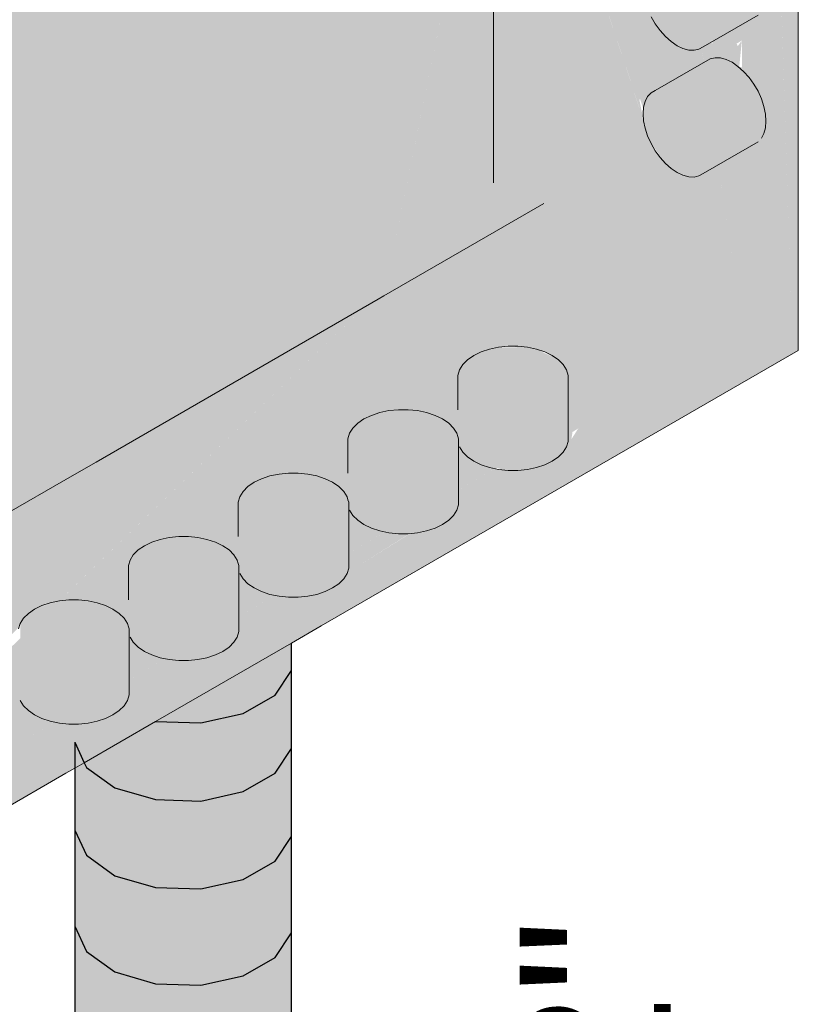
# Model space of a CAD drawing. Header units: millimetres. Extents: x 4480191 to 4481199, y -30324204 to -30323479.
# Tile 35 of 243: x 4480434.11 to 4480435.14, y -30324173.99 to -30324172.69. Entities that reach past the tile are written whole.
import ezdxf

# ---------------------------------------------------------------- set-up
doc = ezdxf.new("R2010")
doc.units = ezdxf.units.MM
doc.linetypes.add('NULL', pattern=[0])
for name, color, linetype, lineweight in [('EL-Condutos ARC (Direta)', 14, 'Continuous', 25), ('EL-Quadro de distribuição ARC', 9, 'Continuous', 18), ('EL-Textos conduto ARC', 7, 'Continuous', 9)]:
    doc.layers.add(name, color=color, linetype=linetype, lineweight=lineweight)
doc.styles.add('ARIAL', font='arial.ttf')

msp = doc.modelspace()

# ---------------------------------------------------------------- hatches: boundary and pattern name
at = {"layer": 'EL-Condutos ARC (Direta)', "linetype": 'Continuous'}
for points in [[(4480434.2337, -30324175.568), (4480434.2625, -30324175.5673), (4480434.2906, -30324175.5756), (4480434.309, -30324175.5761), (4480434.3506, -30324175.5522), (4480434.3506, -30324175.4495), (4480434.3236, -30324175.5061), (4480434.3172, -30324175.449), (4480434.3506, -30324175.4495), (4480434.3637, -30324175.5446), (4480434.4067, -30324175.5198), (4480434.4067, -30324175.437), (4480434.4042, -30324175.3245), (4480434.3956, -30324175.3295), (4480434.4038, -30324175.3075), (4480434.3951, -30324175.3024), (4480434.3506, -30324175.3123), (4480434.3397, -30324175.3367), (4480434.3172, -30324175.3113), (4480434.3506, -30324175.3123), (4480434.4016, -30324175.301), (4480434.4038, -30324175.3075), (4480434.3956, -30324175.3295), (4480434.4042, -30324175.3245), (4480434.4067, -30324175.437), (4480434.4492, -30324175.4125), (4480434.4492, -30324175.3336), (4480434.4482, -30324175.3001), (4480434.442, -30324175.3027), (4480434.446, -30324175.2874), (4480434.4273, -30324175.288), (4480434.4492, -30324175.2754), (4480434.4434, -30324175.2973), (4480434.4492, -30324175.2995), (4480434.4492, -30324175.4125), (4480434.4707, -30324175.3801), (4480434.4707, -30324173.5064), (4480434.4492, -30324173.5387), (4480434.4244, -30324173.5295), (4480434.3748, -30324173.5345), (4480434.379, -30324173.5386), (4480434.3545, -30324173.5386), (4480434.3421, -30324173.5446), (4480434.3506, -30324173.5757), (4480434.2906, -30324173.6193), (4480434.237, -30324173.6085), (4480434.237, -30324173.6502), (4480434.2333, -30324173.6111), (4480434.2047, -30324173.6689), (4480434.1992, -30324173.6346), (4480434.1992, -30324173.6721), (4480434.1836, -30324173.6466), (4480434.1836, -30324175.3714), (4480434.1992, -30324175.4049), (4480434.1992, -30324175.5329), (4480434.237, -30324175.5598)], [(4480434.4707, -30324173.5064), (4480434.4011, -30324173.5207), (4480434.4492, -30324173.5387)]]:
    msp.add_hatch(color=31, dxfattribs=at).paths.add_polyline_path(points)
at = {"layer": 'EL-Quadro de distribuição ARC', "linetype": 'Continuous'}
for points in [[(4480434.5933, -30324173.0553), (4480434.7333, -30324172.3725), (4480434.7231, -30324172.3901), (4480434.7259, -30324172.3602), (4480434.7164, -30324172.3576), (4480434.726, -30324172.3314), (4480434.7736, -30324172.1439), (4480434.8052, -30324171.9897), (4480434.8052, -30324170.713), (4480433.3676, -30324173.763)], [(4480435.1343, -30324173.123), (4480435.0675, -30324171.0059), (4480434.7385, -30324170.8159), (4480435.0005, -30324172.631), (4480435.0229, -30324172.6698), (4480435.0152, -30324172.62), (4480435.0202, -30324172.6311), (4480435.0335, -30324172.6882), (4480435.0256, -30324172.6433), (4480435.0392, -30324172.698), (4480435.0318, -30324172.6569), (4480435.0606, -30324172.7211), (4480435.0675, -30324172.717), (4480435.0675, -30324172.7527), (4480435.0641, -30324172.7515), (4480435.0675, -30324172.717), (4480435.0621, -30324172.7244), (4480435.0338, -30324172.6614), (4480435.04, -30324172.6994), (4480435.0278, -30324172.648), (4480435.0378, -30324172.7115), (4480435.0221, -30324172.6355), (4480435.0292, -30324172.6807), (4480435.0202, -30324172.6311), (4480435.017, -30324172.6241), (4480435.0309, -30324172.7144), (4480435.0244, -30324172.6929), (4480435.0287, -30324172.7214), (4480435.0113, -30324172.7059), (4480435.0675, -30324173.0954)], [(4480435.0675, -30324173.0954), (4480434.9947, -30324172.591), (4480434.9679, -30324172.4211), (4480434.965, -30324172.4566), (4480434.9897, -30324172.6099), (4480435.0531, -30324173.002), (4480434.965, -30324172.4566), (4480434.9622, -30324172.492), (4480434.9835, -30324172.6329), (4480435.0367, -30324172.9792), (4480434.9622, -30324172.492), (4480434.9679, -30324172.4211), (4480434.9947, -30324172.591), (4480434.9687, -30324172.4107), (4480434.8504, -30324171.6263), (4480434.8957, -30324172.2503), (4480434.9517, -30324172.6248), (4480434.9689, -30324172.6876), (4480434.9639, -30324172.7063), (4480434.8957, -30324172.2503), (4480434.8504, -30324171.6263), (4480434.9687, -30324172.4107), (4480434.7385, -30324170.8159), (4480434.7385, -30324171.8504), (4480434.9317, -30324172.7955), (4480434.9328, -30324172.7948), (4480434.9577, -30324172.8698), (4480434.9483, -30324172.8567), (4480434.7385, -30324172.219), (4480434.7385, -30324172.9054)], [(4480435.1397, -30324173.1261), (4480435.1397, -30324170.9642), (4480435.1343, -30324170.8972), (4480435.1343, -30324173.123), (4480433.6863, -30324173.9589), (4480433.6917, -30324173.9621), (4480433.6917, -30324171.7301), (4480434.4193, -30324171.3085), (4480434.4354, -30324171.3007), (4480434.8052, -30324171.0872), (4480435.1371, -30324170.8926), (4480435.1369, -30324170.8864), (4480433.6837, -30324171.7255), (4480433.6849, -30324172.1078), (4480433.6891, -30324172.2493), (4480433.6897, -30324172.249), (4480433.6849, -30324172.1078), (4480433.6837, -30324171.7255), (4480433.6837, -30324173.9574), (4480433.6891, -30324173.9666), (4480434.1718, -30324173.6879)], [(4480434.1963, -30324173.6738), (4480435.1423, -30324173.1276), (4480435.1423, -30324170.8896), (4480435.1397, -30324170.8941), (4480435.1397, -30324173.1261), (4480434.5111, -30324173.491)], [(4480435.1343, -30324170.891), (4480435.0675, -30324171.0059), (4480435.0882, -30324171.6595), (4480435.0895, -30324171.6746), (4480435.0934, -30324171.6704), (4480435.1063, -30324171.5629), (4480435.1122, -30324171.6068), (4480435.114, -30324171.6314), (4480435.1063, -30324171.5629), (4480435.0934, -30324171.6704), (4480435.0903, -30324171.6737), (4480435.0986, -30324171.803), (4480435.0882, -30324171.6595), (4480435.1343, -30324173.123)], [(4480434.9374, -30324172.8233), (4480434.7385, -30324171.8504), (4480434.7385, -30324172.219)], [(4480434.7542, -30324172.4423), (4480434.7435, -30324172.4026), (4480434.7399, -30324172.4047), (4480434.7308, -30324172.3849), (4480434.5933, -30324173.0553), (4480434.8052, -30324172.933)], [(4480434.9374, -30324172.6372), (4480434.9374, -30324172.6553), (4480434.9472, -30324172.6854), (4480434.9663, -30324172.7118), (4480434.9895, -30324172.7276), (4480435.0107, -30324172.7284), (4480435.089, -30324172.6832), (4480435.0207, -30324172.7204), (4480435.0935, -30324172.6784), (4480435.0968, -30324172.6721), (4480435.0988, -30324172.6464), (4480435.089, -30324172.6163), (4480435.0699, -30324172.5899), (4480435.0467, -30324172.5741), (4480435.0255, -30324172.5733), (4480434.9472, -30324172.6185)], [(4480434.9374, -30324172.8052), (4480434.9374, -30324172.8233), (4480434.9472, -30324172.8534), (4480434.9663, -30324172.8798), (4480434.9895, -30324172.8956), (4480435.0107, -30324172.8964), (4480435.089, -30324172.8512), (4480435.0207, -30324172.8884), (4480435.0935, -30324172.8464), (4480435.0968, -30324172.8401), (4480435.0988, -30324172.8144), (4480435.089, -30324172.7843), (4480435.0699, -30324172.7579), (4480435.0467, -30324172.7421), (4480435.0255, -30324172.7413), (4480434.9472, -30324172.7865)], [(4480434.7385, -30324172.9054), (4480434.1092, -30324173.2737), (4480434.1092, -30324173.2687), (4480433.7956, -30324173.4553), (4480433.7895, -30324173.4532), (4480433.7542, -30324173.4799), (4480433.7486, -30324173.4787), (4480433.7072, -30324173.5079), (4480433.7222, -30324173.5094), (4480433.5848, -30324173.5807), (4480433.7394, -30324173.5483), (4480433.5307, -30324173.6688), (4480433.7442, -30324173.6576), (4480433.7476, -30324173.7336), (4480434.0292, -30324173.5406), (4480434.0028, -30324173.5322), (4480434.1092, -30324173.4772), (4480434.1092, -30324173.4759), (4480434.0126, -30324173.5275), (4480434.01, -30324173.5337), (4480434.0292, -30324173.5406), (4480433.7476, -30324173.7336), (4480434.0441, -30324173.538), (4480433.7525, -30324173.8456), (4480434.0593, -30324173.5441), (4480433.7529, -30324173.8543), (4480434.0719, -30324173.5472), (4480434.0603, -30324173.5443), (4480434.1057, -30324173.4984), (4480434.1304, -30324173.4704), (4480434.163, -30324173.4594)], [(4480434.7385, -30324172.9054), (4480433.7529, -30324173.8543), (4480434.8398, -30324173.1552), (4480434.6356, -30324173.1345), (4480434.711, -30324173.1306), (4480434.7164, -30324173.1295), (4480434.8339, -30324173.1465), (4480434.7442, -30324173.1235), (4480434.7608, -30324173.1218), (4480434.8065, -30324173.1296), (4480434.83, -30324173.1455), (4480434.7164, -30324173.1295), (4480434.6356, -30324173.1345), (4480434.8398, -30324173.1552), (4480433.7529, -30324173.8543), (4480435.0675, -30324173.0954)], [(4480435.1343, -30324173.123), (4480435.0675, -30324173.0954), (4480434.8449, -30324173.2239), (4480434.8409, -30324173.2371), (4480434.8508, -30324173.2309), (4480434.8417, -30324173.2453), (4480434.8449, -30324173.2239), (4480434.7573, -30324173.2745), (4480434.7464, -30324173.2854), (4480434.7403, -30324173.2848), (4480434.7573, -30324173.2745), (4480433.7529, -30324173.8543), (4480433.6863, -30324173.9589), (4480434.5447, -30324173.4223), (4480434.6573, -30324173.3514), (4480434.6921, -30324173.3345), (4480433.6863, -30324173.9589)], [(4480434.7954, -30324173.1259), (4480434.7834, -30324173.1234), (4480434.7453, -30324173.1234), (4480434.7124, -30324173.1343), (4480434.6934, -30324173.1534), (4480434.6934, -30324173.2553), (4480434.6978, -30324173.2623), (4480434.7222, -30324173.2791), (4480434.7579, -30324173.2866), (4480434.7954, -30324173.2828), (4480434.8245, -30324173.2687), (4480434.8376, -30324173.2481), (4480434.8376, -30324173.1607), (4480434.8246, -30324173.14)], [(4480434.5998, -30324173.2074), (4480434.5669, -30324173.2184), (4480434.5479, -30324173.2374), (4480434.5479, -30324173.3393), (4480434.5523, -30324173.3463), (4480434.5767, -30324173.3631), (4480434.6125, -30324173.3706), (4480434.6499, -30324173.3668), (4480434.6791, -30324173.3527), (4480434.6921, -30324173.332), (4480434.6921, -30324173.252), (4480434.6125, -30324173.2061)], [(4480434.6899, -30324173.2374), (4480434.6253, -30324173.2061), (4480434.6125, -30324173.2061), (4480434.6911, -30324173.2515)], [(4480434.6499, -30324173.2099), (4480434.6253, -30324173.2061), (4480434.6899, -30324173.2374), (4480434.6791, -30324173.224)], [(4480434.4544, -30324173.2914), (4480434.4214, -30324173.3023), (4480434.4024, -30324173.3214), (4480434.4024, -30324173.4233), (4480434.4068, -30324173.4303), (4480434.4312, -30324173.4471), (4480434.467, -30324173.4546), (4480434.5044, -30324173.4508), (4480434.5336, -30324173.4367), (4480434.5466, -30324173.416), (4480434.5466, -30324173.336), (4480434.467, -30324173.2901)], [(4480434.5444, -30324173.3214), (4480434.4798, -30324173.2901), (4480434.467, -30324173.2901), (4480434.5457, -30324173.3355)], [(4480434.5044, -30324173.2939), (4480434.4798, -30324173.2901), (4480434.5444, -30324173.3214), (4480434.5336, -30324173.308)], [(4480434.6921, -30324173.3345), (4480434.6612, -30324173.3494), (4480433.6863, -30324173.9589)], [(4480434.3089, -30324173.3754), (4480434.2759, -30324173.3864), (4480434.2569, -30324173.4054), (4480434.2569, -30324173.5073), (4480434.2613, -30324173.5143), (4480434.2857, -30324173.5311), (4480434.3215, -30324173.5386), (4480434.3589, -30324173.5348), (4480434.3881, -30324173.5207), (4480434.4011, -30324173.5), (4480434.4011, -30324173.42), (4480434.3215, -30324173.3741)], [(4480434.3989, -30324173.4054), (4480434.3343, -30324173.3741), (4480434.3215, -30324173.3741), (4480434.4002, -30324173.4195)], [(4480434.3589, -30324173.3779), (4480434.3343, -30324173.3741), (4480434.3989, -30324173.4054), (4480434.3881, -30324173.392)], [(4480434.1634, -30324173.4594), (4480434.1304, -30324173.4704), (4480434.1114, -30324173.4894), (4480434.1114, -30324173.5913), (4480434.1158, -30324173.5983), (4480434.1402, -30324173.6151), (4480434.176, -30324173.6226), (4480434.2134, -30324173.6188), (4480434.2426, -30324173.6047), (4480434.2556, -30324173.584), (4480434.2556, -30324173.504), (4480434.176, -30324173.4581)], [(4480434.2534, -30324173.4894), (4480434.1888, -30324173.4581), (4480434.176, -30324173.4581), (4480434.2547, -30324173.5035)], [(4480434.2134, -30324173.4619), (4480434.1888, -30324173.4581), (4480434.2534, -30324173.4894), (4480434.2426, -30324173.476)]]:
    msp.add_hatch(color=254, dxfattribs=at).paths.add_polyline_path(points)

# ---------------------------------------------------------------- linework, layer by layer
at = {"layer": 'EL-Condutos ARC (Direta)'}
for p, q in [((4480434.4707, -30324173.5518), (4480434.4707, -30324173.5153)), ((4480434.4492, -30324173.5842), (4480434.4707, -30324173.5518)), ((4480434.4707, -30324173.6552), (4480434.4707, -30324173.5518)), ((4480434.4067, -30324173.6087), (4480434.4492, -30324173.5842)), ((4480434.3506, -30324173.6211), (4480434.4067, -30324173.6087)), ((4480434.2906, -30324173.6193), (4480434.3506, -30324173.6211)), ((4480434.1836, -30324173.6466), (4480434.1836, -30324173.681)), ((4480434.1836, -30324173.6466), (4480434.1963, -30324173.6738)), ((4480434.4492, -30324173.6876), (4480434.4707, -30324173.6552)), ((4480434.4707, -30324173.7717), (4480434.4707, -30324173.6552)), ((4480434.1963, -30324173.6738), (4480434.1992, -30324173.6801)), ((4480434.1992, -30324173.6801), (4480434.237, -30324173.707)), ((4480434.1836, -30324173.681), (4480434.1836, -30324173.763)), ((4480434.4067, -30324173.7122), (4480434.4492, -30324173.6876)), ((4480434.237, -30324173.707), (4480434.2906, -30324173.7228)), ((4480434.3506, -30324173.7246), (4480434.4067, -30324173.7122)), ((4480434.2906, -30324173.7228), (4480434.3506, -30324173.7246)), ((4480434.1836, -30324173.763), (4480434.1992, -30324173.7965)), ((4480434.1836, -30324173.763), (4480434.1836, -30324173.8906)), ((4480434.4492, -30324173.8041), (4480434.4707, -30324173.7717)), ((4480434.4707, -30324173.8993), (4480434.4707, -30324173.7717)), ((4480434.1992, -30324173.7965), (4480434.237, -30324173.8235)), ((4480434.4067, -30324173.8286), (4480434.4492, -30324173.8041)), ((4480434.237, -30324173.8235), (4480434.2906, -30324173.8392)), ((4480434.3506, -30324173.841), (4480434.4067, -30324173.8286)), ((4480434.2906, -30324173.8392), (4480434.3506, -30324173.841)), ((4480434.1836, -30324173.8906), (4480434.1992, -30324173.9241)), ((4480434.1836, -30324173.8906), (4480434.1836, -30324174.0274)), ((4480434.4492, -30324173.9317), (4480434.4707, -30324173.8993)), ((4480434.4707, -30324174.0361), (4480434.4707, -30324173.8993)), ((4480434.1992, -30324173.9241), (4480434.237, -30324173.9511)), ((4480434.4067, -30324173.9562), (4480434.4492, -30324173.9317)), ((4480434.237, -30324173.9511), (4480434.2906, -30324173.9668)), ((4480434.2906, -30324173.9668), (4480434.3506, -30324173.9686)), ((4480434.3506, -30324173.9686), (4480434.4067, -30324173.9562))]:
    msp.add_line(p, q, dxfattribs=at)
at = {"layer": 'EL-Quadro de distribuição ARC'}
for p, q in [((4480435.1423, -30324173.1276), (4480435.1423, -30324170.8896)), ((4480434.7385, -30324172.5658), (4480434.7385, -30324172.9054)), ((4480434.9472, -30324172.6854), (4480434.9528, -30324172.695)), ((4480435.0162, -30324172.7252), (4480435.089, -30324172.6832)), ((4480434.9528, -30324172.695), (4480434.9592, -30324172.7039)), ((4480434.9592, -30324172.7039), (4480434.9663, -30324172.7118)), ((4480434.9663, -30324172.7118), (4480434.9739, -30324172.7185)), ((4480434.9739, -30324172.7185), (4480434.9817, -30324172.7239)), ((4480434.9817, -30324172.7239), (4480434.9895, -30324172.7276)), ((4480434.9895, -30324172.7276), (4480434.9971, -30324172.7296)), ((4480435.0042, -30324172.7299), (4480435.0107, -30324172.7284)), ((4480435.0107, -30324172.7284), (4480435.0162, -30324172.7252)), ((4480435.0255, -30324172.7413), (4480434.9528, -30324172.7833)), ((4480434.9971, -30324172.7296), (4480435.0042, -30324172.7299)), ((4480435.032, -30324172.7398), (4480435.0255, -30324172.7413)), ((4480435.0391, -30324172.7401), (4480435.032, -30324172.7398)), ((4480435.0467, -30324172.7421), (4480435.0391, -30324172.7401)), ((4480435.0545, -30324172.7458), (4480435.0467, -30324172.7421)), ((4480435.0623, -30324172.7512), (4480435.0545, -30324172.7458)), ((4480435.0699, -30324172.7579), (4480435.0623, -30324172.7512)), ((4480435.077, -30324172.7658), (4480435.0699, -30324172.7579)), ((4480435.0834, -30324172.7747), (4480435.077, -30324172.7658)), ((4480435.089, -30324172.7843), (4480435.0834, -30324172.7747)), ((4480434.9427, -30324172.7913), (4480434.9394, -30324172.7976)), ((4480434.9472, -30324172.7865), (4480434.9427, -30324172.7913)), ((4480434.9528, -30324172.7833), (4480434.9472, -30324172.7865)), ((4480435.0935, -30324172.7944), (4480435.089, -30324172.7843)), ((4480434.9374, -30324172.8052), (4480434.9367, -30324172.8139)), ((4480434.9394, -30324172.7976), (4480434.9374, -30324172.8052)), ((4480435.0968, -30324172.8045), (4480435.0935, -30324172.7944)), ((4480435.0988, -30324172.8144), (4480435.0968, -30324172.8045)), ((4480434.9367, -30324172.8139), (4480434.9374, -30324172.8233)), ((4480435.0995, -30324172.8239), (4480435.0988, -30324172.8144)), ((4480434.9374, -30324172.8233), (4480434.9394, -30324172.8332)), ((4480435.0968, -30324172.8401), (4480435.0988, -30324172.8325)), ((4480435.0988, -30324172.8325), (4480435.0995, -30324172.8239)), ((4480434.9394, -30324172.8332), (4480434.9427, -30324172.8433)), ((4480434.9427, -30324172.8433), (4480434.9472, -30324172.8534)), ((4480435.0935, -30324172.8464), (4480435.0968, -30324172.8401)), ((4480434.9472, -30324172.8534), (4480434.9528, -30324172.863)), ((4480435.0162, -30324172.8932), (4480435.089, -30324172.8512)), ((4480434.9528, -30324172.863), (4480434.9592, -30324172.8719)), ((4480434.9592, -30324172.8719), (4480434.9663, -30324172.8798)), ((4480434.9663, -30324172.8798), (4480434.9739, -30324172.8865)), ((4480434.9739, -30324172.8865), (4480434.9817, -30324172.8919)), ((4480434.9817, -30324172.8919), (4480434.9895, -30324172.8956)), ((4480434.9895, -30324172.8956), (4480434.9971, -30324172.8976)), ((4480434.9971, -30324172.8976), (4480435.0042, -30324172.8979)), ((4480435.0042, -30324172.8979), (4480435.0107, -30324172.8964)), ((4480435.0107, -30324172.8964), (4480435.0162, -30324172.8932)), ((4480434.5933, -30324173.0553), (4480434.8052, -30324172.933)), ((4480434.212, -30324173.2755), (4480434.5858, -30324173.0596)), ((4480434.5858, -30324173.0596), (4480434.5933, -30324173.0553)), ((4480434.51, -30324173.4926), (4480435.1423, -30324173.1276)), ((4480434.7222, -30324173.1296), (4480434.7124, -30324173.1343)), ((4480434.7333, -30324173.1259), (4480434.7222, -30324173.1296)), ((4480434.7453, -30324173.1234), (4480434.7333, -30324173.1259)), ((4480434.7579, -30324173.1221), (4480434.7453, -30324173.1234)), ((4480434.7708, -30324173.1221), (4480434.7579, -30324173.1221)), ((4480434.7834, -30324173.1234), (4480434.7708, -30324173.1221)), ((4480434.7954, -30324173.1259), (4480434.7834, -30324173.1234)), ((4480434.8065, -30324173.1296), (4480434.7954, -30324173.1259)), ((4480434.8163, -30324173.1343), (4480434.8065, -30324173.1296)), ((4480434.7042, -30324173.14), (4480434.6978, -30324173.1464)), ((4480434.7124, -30324173.1343), (4480434.7042, -30324173.14)), ((4480434.8246, -30324173.14), (4480434.8163, -30324173.1343)), ((4480434.8309, -30324173.1464), (4480434.8246, -30324173.14)), ((4480434.6934, -30324173.1534), (4480434.6911, -30324173.1607)), ((4480434.6978, -30324173.1464), (4480434.6934, -30324173.1534)), ((4480434.8353, -30324173.1534), (4480434.8309, -30324173.1464)), ((4480434.8376, -30324173.1607), (4480434.8353, -30324173.1534)), ((4480434.6911, -30324173.1607), (4480434.6911, -30324173.1681)), ((4480434.6911, -30324173.1681), (4480434.6911, -30324173.2061)), ((4480434.8376, -30324173.1681), (4480434.8376, -30324173.1607)), ((4480434.8376, -30324173.2481), (4480434.8376, -30324173.1681)), ((4480434.5878, -30324173.2099), (4480434.5767, -30324173.2136)), ((4480434.5998, -30324173.2074), (4480434.5878, -30324173.2099)), ((4480434.6125, -30324173.2061), (4480434.5998, -30324173.2074)), ((4480434.6253, -30324173.2061), (4480434.6125, -30324173.2061)), ((4480434.6379, -30324173.2074), (4480434.6253, -30324173.2061)), ((4480434.6499, -30324173.2099), (4480434.6379, -30324173.2074)), ((4480434.661, -30324173.2136), (4480434.6499, -30324173.2099)), ((4480434.5587, -30324173.224), (4480434.5523, -30324173.2304)), ((4480434.5669, -30324173.2184), (4480434.5587, -30324173.224)), ((4480434.5767, -30324173.2136), (4480434.5669, -30324173.2184)), ((4480434.6708, -30324173.2184), (4480434.661, -30324173.2136)), ((4480434.6791, -30324173.224), (4480434.6708, -30324173.2184)), ((4480434.6855, -30324173.2304), (4480434.6791, -30324173.224)), ((4480434.5479, -30324173.2374), (4480434.5457, -30324173.2446)), ((4480434.5523, -30324173.2304), (4480434.5479, -30324173.2374)), ((4480434.6899, -30324173.2374), (4480434.6855, -30324173.2304)), ((4480434.6911, -30324173.2416), (4480434.6899, -30324173.2374)), ((4480434.5457, -30324173.2446), (4480434.5457, -30324173.252)), ((4480434.6921, -30324173.2447), (4480434.6911, -30324173.2416)), ((4480434.6921, -30324173.2511), (4480434.6921, -30324173.2447)), ((4480434.8353, -30324173.2553), (4480434.8376, -30324173.2481)), ((4480434.5457, -30324173.252), (4480434.5457, -30324173.2901)), ((4480434.6921, -30324173.252), (4480434.6921, -30324173.2511)), ((4480434.6921, -30324173.332), (4480434.6921, -30324173.252)), ((4480434.6934, -30324173.2553), (4480434.6978, -30324173.2623)), ((4480434.6978, -30324173.2623), (4480434.7042, -30324173.2687)), ((4480434.8245, -30324173.2687), (4480434.8309, -30324173.2623)), ((4480434.8309, -30324173.2623), (4480434.8353, -30324173.2553)), ((4480434.1833, -30324173.292), (4480434.212, -30324173.2755)), ((4480434.7042, -30324173.2687), (4480434.7124, -30324173.2743)), ((4480434.7124, -30324173.2743), (4480434.7222, -30324173.2791)), ((4480434.8065, -30324173.2791), (4480434.8163, -30324173.2743)), ((4480434.8163, -30324173.2743), (4480434.8245, -30324173.2687)), ((4480434.7222, -30324173.2791), (4480434.7333, -30324173.2828)), ((4480434.7333, -30324173.2828), (4480434.7453, -30324173.2853)), ((4480434.7453, -30324173.2853), (4480434.7579, -30324173.2866)), ((4480434.7579, -30324173.2866), (4480434.7708, -30324173.2866)), ((4480434.7708, -30324173.2866), (4480434.7834, -30324173.2853)), ((4480434.7834, -30324173.2853), (4480434.7954, -30324173.2828)), ((4480434.7954, -30324173.2828), (4480434.8065, -30324173.2791)), ((4480433.3676, -30324173.763), (4480434.1833, -30324173.292)), ((4480434.4214, -30324173.3023), (4480434.4132, -30324173.308)), ((4480434.4312, -30324173.2976), (4480434.4214, -30324173.3023)), ((4480434.4423, -30324173.2939), (4480434.4312, -30324173.2976)), ((4480434.4544, -30324173.2914), (4480434.4423, -30324173.2939)), ((4480434.467, -30324173.2901), (4480434.4544, -30324173.2914)), ((4480434.4798, -30324173.2901), (4480434.467, -30324173.2901)), ((4480434.4924, -30324173.2914), (4480434.4798, -30324173.2901)), ((4480434.5044, -30324173.2939), (4480434.4924, -30324173.2914)), ((4480434.5155, -30324173.2976), (4480434.5044, -30324173.2939)), ((4480434.5253, -30324173.3023), (4480434.5155, -30324173.2976)), ((4480434.5336, -30324173.308), (4480434.5253, -30324173.3023)), ((4480434.4068, -30324173.3144), (4480434.4024, -30324173.3214)), ((4480434.4132, -30324173.308), (4480434.4068, -30324173.3144)), ((4480434.54, -30324173.3144), (4480434.5336, -30324173.308)), ((4480434.5444, -30324173.3214), (4480434.54, -30324173.3144)), ((4480434.4024, -30324173.3214), (4480434.4002, -30324173.3287)), ((4480434.4002, -30324173.3287), (4480434.4002, -30324173.3361)), ((4480434.5457, -30324173.3257), (4480434.5444, -30324173.3214)), ((4480434.5466, -30324173.3287), (4480434.5457, -30324173.3257)), ((4480434.5466, -30324173.335), (4480434.5466, -30324173.3287)), ((4480434.4002, -30324173.3361), (4480434.4002, -30324173.3741)), ((4480434.5466, -30324173.336), (4480434.5466, -30324173.335)), ((4480434.5466, -30324173.416), (4480434.5466, -30324173.336)), ((4480434.5479, -30324173.3393), (4480434.5523, -30324173.3463)), ((4480434.6855, -30324173.3463), (4480434.6898, -30324173.3393)), ((4480434.6898, -30324173.3393), (4480434.6921, -30324173.332)), ((4480434.5523, -30324173.3463), (4480434.5587, -30324173.3527)), ((4480434.5587, -30324173.3527), (4480434.5669, -30324173.3584)), ((4480434.6708, -30324173.3584), (4480434.6791, -30324173.3527)), ((4480434.6791, -30324173.3527), (4480434.6855, -30324173.3463)), ((4480434.5669, -30324173.3584), (4480434.5767, -30324173.3631)), ((4480434.5767, -30324173.3631), (4480434.5878, -30324173.3668)), ((4480434.5878, -30324173.3668), (4480434.5999, -30324173.3693)), ((4480434.6379, -30324173.3693), (4480434.6499, -30324173.3668)), ((4480434.6499, -30324173.3668), (4480434.661, -30324173.3631)), ((4480434.661, -30324173.3631), (4480434.6708, -30324173.3584)), ((4480434.2968, -30324173.3779), (4480434.2857, -30324173.3816)), ((4480434.3089, -30324173.3754), (4480434.2968, -30324173.3779)), ((4480434.3215, -30324173.3741), (4480434.3089, -30324173.3754)), ((4480434.3343, -30324173.3741), (4480434.3215, -30324173.3741)), ((4480434.3469, -30324173.3754), (4480434.3343, -30324173.3741)), ((4480434.3589, -30324173.3779), (4480434.3469, -30324173.3754)), ((4480434.37, -30324173.3816), (4480434.3589, -30324173.3779)), ((4480434.5999, -30324173.3693), (4480434.6125, -30324173.3706)), ((4480434.6125, -30324173.3706), (4480434.6253, -30324173.3706)), ((4480434.6253, -30324173.3706), (4480434.6379, -30324173.3693)), ((4480434.2677, -30324173.392), (4480434.2613, -30324173.3984)), ((4480434.2759, -30324173.3864), (4480434.2677, -30324173.392)), ((4480434.2857, -30324173.3816), (4480434.2759, -30324173.3864)), ((4480434.3798, -30324173.3864), (4480434.37, -30324173.3816)), ((4480434.3881, -30324173.392), (4480434.3798, -30324173.3864)), ((4480434.3945, -30324173.3984), (4480434.3881, -30324173.392)), ((4480434.2569, -30324173.4054), (4480434.2547, -30324173.4127)), ((4480434.2613, -30324173.3984), (4480434.2569, -30324173.4054)), ((4480434.3989, -30324173.4054), (4480434.3945, -30324173.3984)), ((4480434.4002, -30324173.4097), (4480434.3989, -30324173.4054)), ((4480434.2547, -30324173.4127), (4480434.2547, -30324173.42)), ((4480434.2547, -30324173.42), (4480434.2547, -30324173.4581)), ((4480434.4011, -30324173.4127), (4480434.4002, -30324173.4097)), ((4480434.4011, -30324173.4191), (4480434.4011, -30324173.4127)), ((4480434.4011, -30324173.42), (4480434.4011, -30324173.4191)), ((4480434.4011, -30324173.5), (4480434.4011, -30324173.42)), ((4480434.5444, -30324173.4233), (4480434.5466, -30324173.416)), ((4480434.4024, -30324173.4233), (4480434.4068, -30324173.4303)), ((4480434.4068, -30324173.4303), (4480434.4132, -30324173.4367)), ((4480434.5336, -30324173.4367), (4480434.54, -30324173.4303)), ((4480434.54, -30324173.4303), (4480434.5444, -30324173.4233)), ((4480434.4132, -30324173.4367), (4480434.4214, -30324173.4423)), ((4480434.4214, -30324173.4423), (4480434.4312, -30324173.4471)), ((4480434.5155, -30324173.4471), (4480434.5253, -30324173.4423)), ((4480434.5253, -30324173.4423), (4480434.5336, -30324173.4367)), ((4480434.176, -30324173.4581), (4480434.1634, -30324173.4594)), ((4480434.1888, -30324173.4581), (4480434.176, -30324173.4581)), ((4480434.2014, -30324173.4594), (4480434.1888, -30324173.4581)), ((4480434.4312, -30324173.4471), (4480434.4423, -30324173.4508)), ((4480434.4423, -30324173.4508), (4480434.4544, -30324173.4533)), ((4480434.4544, -30324173.4533), (4480434.467, -30324173.4546)), ((4480434.467, -30324173.4546), (4480434.4798, -30324173.4546)), ((4480434.4798, -30324173.4546), (4480434.4924, -30324173.4533)), ((4480434.4924, -30324173.4533), (4480434.5044, -30324173.4508)), ((4480434.5044, -30324173.4508), (4480434.5155, -30324173.4471)), ((4480434.1304, -30324173.4704), (4480434.1222, -30324173.476)), ((4480434.1402, -30324173.4656), (4480434.1304, -30324173.4704)), ((4480434.1513, -30324173.4619), (4480434.1402, -30324173.4656)), ((4480434.1634, -30324173.4594), (4480434.1513, -30324173.4619)), ((4480434.2134, -30324173.4619), (4480434.2014, -30324173.4594)), ((4480434.2245, -30324173.4656), (4480434.2134, -30324173.4619)), ((4480434.2343, -30324173.4704), (4480434.2245, -30324173.4656)), ((4480434.2426, -30324173.476), (4480434.2343, -30324173.4704)), ((4480434.1158, -30324173.4824), (4480434.1114, -30324173.4894)), ((4480434.1222, -30324173.476), (4480434.1158, -30324173.4824)), ((4480434.249, -30324173.4824), (4480434.2426, -30324173.476)), ((4480434.2534, -30324173.4894), (4480434.249, -30324173.4824)), ((4480434.1114, -30324173.4894), (4480434.1092, -30324173.4966)), ((4480434.2547, -30324173.4937), (4480434.2534, -30324173.4894)), ((4480434.2556, -30324173.4966), (4480434.2547, -30324173.4937)), ((4480434.2556, -30324173.503), (4480434.2556, -30324173.4966)), ((4480434.4707, -30324173.5153), (4480434.51, -30324173.4926)), ((4480434.2556, -30324173.504), (4480434.2556, -30324173.503)), ((4480434.2556, -30324173.584), (4480434.2556, -30324173.504)), ((4480434.2569, -30324173.5073), (4480434.2613, -30324173.5143)), ((4480434.3945, -30324173.5143), (4480434.3989, -30324173.5073)), ((4480434.3989, -30324173.5073), (4480434.4011, -30324173.5)), ((4480434.2613, -30324173.5143), (4480434.2677, -30324173.5207)), ((4480434.2677, -30324173.5207), (4480434.2759, -30324173.5264)), ((4480434.2906, -30324173.6193), (4480434.4707, -30324173.5153)), ((4480434.3798, -30324173.5264), (4480434.3881, -30324173.5207)), ((4480434.3881, -30324173.5207), (4480434.3945, -30324173.5143)), ((4480434.2759, -30324173.5264), (4480434.2857, -30324173.5311)), ((4480434.2857, -30324173.5311), (4480434.2968, -30324173.5348)), ((4480434.2968, -30324173.5348), (4480434.3089, -30324173.5373)), ((4480434.3089, -30324173.5373), (4480434.3215, -30324173.5386)), ((4480434.3343, -30324173.5386), (4480434.3469, -30324173.5373)), ((4480434.3469, -30324173.5373), (4480434.3589, -30324173.5348)), ((4480434.3589, -30324173.5348), (4480434.37, -30324173.5311)), ((4480434.37, -30324173.5311), (4480434.3798, -30324173.5264)), ((4480434.3215, -30324173.5386), (4480434.3343, -30324173.5386)), ((4480434.2534, -30324173.5913), (4480434.2556, -30324173.584)), ((4480434.1114, -30324173.5913), (4480434.1158, -30324173.5983)), ((4480434.1158, -30324173.5983), (4480434.1222, -30324173.6047)), ((4480434.2426, -30324173.6047), (4480434.249, -30324173.5983)), ((4480434.249, -30324173.5983), (4480434.2534, -30324173.5913)), ((4480434.1222, -30324173.6047), (4480434.1304, -30324173.6104)), ((4480434.1304, -30324173.6104), (4480434.1402, -30324173.6151)), ((4480434.1402, -30324173.6151), (4480434.1513, -30324173.6188)), ((4480434.2134, -30324173.6188), (4480434.2245, -30324173.6151)), ((4480434.2245, -30324173.6151), (4480434.2343, -30324173.6104)), ((4480434.2343, -30324173.6104), (4480434.2426, -30324173.6047)), ((4480434.1513, -30324173.6188), (4480434.1634, -30324173.6213)), ((4480434.1634, -30324173.6213), (4480434.176, -30324173.6226)), ((4480434.176, -30324173.6226), (4480434.1888, -30324173.6226)), ((4480434.1888, -30324173.6226), (4480434.2014, -30324173.6213)), ((4480434.1963, -30324173.6738), (4480434.2906, -30324173.6193)), ((4480434.2014, -30324173.6213), (4480434.2134, -30324173.6188)), ((4480434.1836, -30324173.681), (4480434.193, -30324173.6756)), ((4480434.193, -30324173.6756), (4480434.1963, -30324173.6738)), ((4480433.6891, -30324173.9666), (4480434.1718, -30324173.6879)), ((4480434.1718, -30324173.6879), (4480434.1836, -30324173.681))]:
    msp.add_line(p, q, dxfattribs=at)

# ---------------------------------------------------------------- texts
at = {"layer": 'EL-Textos conduto ARC', "linetype": 'NULL', "insert": (4480434.9784, -30324174.2406), "char_height": 0.2, "width": 1.440854, "attachment_point": 8, "rotation": 90.0002, "line_spacing_factor": 0.6, "style": 'ARIAL'}
msp.add_mtext('2xø2"', dxfattribs=at)

doc.saveas('drawing.dxf')
